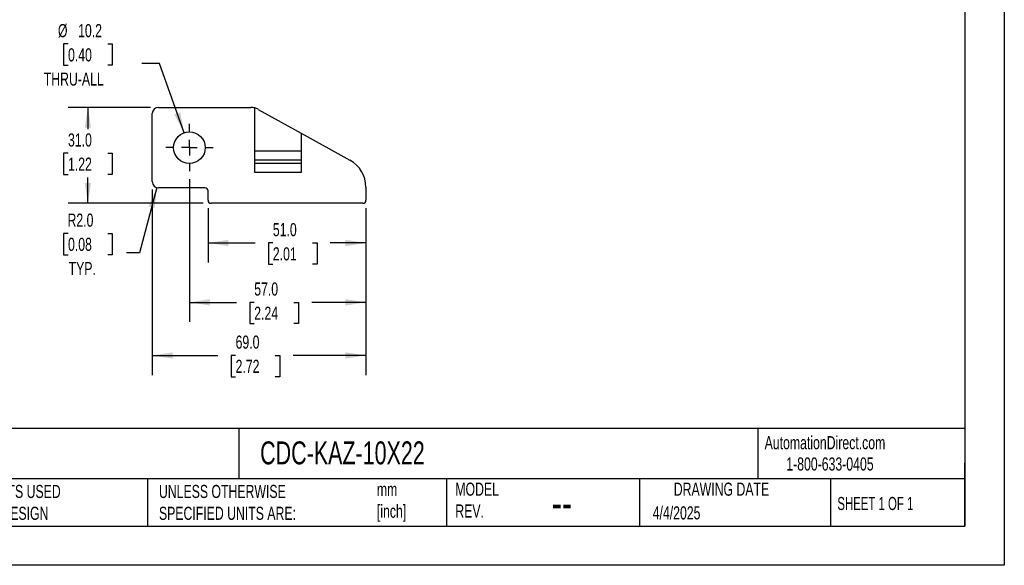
# Model space of a CAD drawing. Header units: millimetres. Extents: x 0 to 559, y 0 to 432.
# Tile 2 of 5: x 241 to 559, y 0 to 176. Entities that reach past the tile are written whole.
import ezdxf

# ---------------------------------------------------------------- set-up
doc = ezdxf.new("R2010")
doc.units = ezdxf.units.MM
doc.header["$LTSCALE"] = 2
doc.linetypes.add('CENTERX2', pattern=[20.32, 12.7, -2.54, 2.54, -2.54])
doc.layers.add('CENTER', color=40, linetype='CENTERX2')
doc.layers.add('DIMENSIONS', color=140, linetype='Continuous', lineweight=25)
doc.layers.add('TEXT', color=140, linetype='Continuous', lineweight=25)
doc.styles.add('SLDTEXTSTYLE0', font='TXT', dxfattribs={"width": 0.7})
doc.styles.add('SLDTEXTSTYLE1', font='TXT', dxfattribs={"width": 0.65})
doc.dimstyles.new('SLDDIMSTYLE0', dxfattribs={"dimtxt": 4.316016, "dimasz": 6.604, "dimexe": 0, "dimexo": 0.0625, "dimgap": 1.079004, "dimtad": 0, "dimtih": 1, "dimtoh": 1, "dimdec": 1, "dimrnd": 1e-09, "dimzin": 4, "dimdsep": 46, "dimtxsty": 'SLDTEXTSTYLE0', "dimsah": 1, "dimcen": 0.09, "dimadec": 0, "dimazin": 1, "dimtfac": 1, "dimtdec": 1, "dimtofl": 0, "dimtmove": 0, "dimatfit": 3, "dimfxl": 0, "dimfrac": 2, "dimtolj": 1, "dimtzin": 12, "dimarcsym": 0})
doc.dimstyles.new('SLDDIMSTYLE2', dxfattribs={"dimtxt": 4.316016, "dimasz": 6.604, "dimexe": 0, "dimexo": 0.0625, "dimgap": 1.079004, "dimtad": 0, "dimtih": 1, "dimtoh": 1, "dimdec": 1, "dimrnd": 1e-09, "dimzin": 12, "dimdsep": 46, "dimtxsty": 'SLDTEXTSTYLE0', "dimsah": 1, "dimcen": 0, "dimadec": 0, "dimazin": 3, "dimtfac": 1, "dimtdec": 1, "dimtofl": 0, "dimtmove": 0, "dimatfit": 3, "dimfxl": 0, "dimfrac": 2, "dimtolj": 1, "dimtzin": 12, "dimarcsym": 0})
doc.dimstyles.new('SLDDIMSTYLE3', dxfattribs={"dimtxt": 4.316016, "dimasz": 6.604, "dimexe": 0, "dimexo": 0.0625, "dimgap": 1.079004, "dimtad": 0, "dimtih": 1, "dimtoh": 1, "dimdec": 1, "dimrnd": 1e-09, "dimzin": 4, "dimdsep": 46, "dimtxsty": 'SLDTEXTSTYLE0', "dimsah": 1, "dimcen": 0, "dimadec": 0, "dimazin": 1, "dimtfac": 1, "dimtdec": 1, "dimtofl": 0, "dimtmove": 0, "dimatfit": 3, "dimfxl": 0, "dimfrac": 2, "dimtolj": 1, "dimtzin": 12, "dimarcsym": 0})

# ---------------------------------------------------------------- blocks, each defined once
blk = doc.blocks.new('_D')
at = {"layer": 'DIMENSIONS'}
for p, q in [((301.59, 115.45), (301.59, 97.83)), ((352.59, 115.45), (352.59, 97.83)), ((301.59, 104.18), (316.81, 104.18)), ((322.53, 104.18), (321.08, 104.18)), ((321.08, 104.18), (321.08, 97.32)), ((335.36, 104.18), (336.81, 104.18)), ((336.81, 104.18), (336.81, 97.32)), ((352.59, 104.18), (341.09, 104.18)), ((321.08, 97.32), (322.53, 97.32)), ((336.81, 97.32), (335.36, 97.32))]:
    blk.add_line(p, q, dxfattribs=at)
for points in [[(301.59, 104.18), (308.2, 103.16), (308.2, 105.19)], [(352.59, 104.18), (345.99, 105.19), (345.99, 103.16)]]:
    blk.add_solid(points, dxfattribs=at)
at = {"layer": 'DIMENSIONS', "char_height": 4.233, "attachment_point": 1, "style": 'SLDTEXTSTYLE0'}
for s, insert in [('51.0', (322.53, 110.6)), ('2.01', (322.53, 102.77))]:
    blk.add_mtext(s, dxfattribs=dict(at, insert=insert))
blk = doc.blocks.new('_D_1')
at = {"layer": 'DIMENSIONS'}
for p, q in [((295.59, 124.81), (295.59, 78.64)), ((352.59, 115.45), (352.59, 78.64)), ((295.59, 84.99), (310.78, 84.99)), ((316.51, 84.99), (315.06, 84.99)), ((315.06, 84.99), (315.06, 78.13)), ((329.34, 84.99), (330.79, 84.99)), ((330.79, 84.99), (330.79, 78.13)), ((352.59, 84.99), (335.07, 84.99)), ((315.06, 78.13), (316.51, 78.13)), ((330.79, 78.13), (329.34, 78.13))]:
    blk.add_line(p, q, dxfattribs=at)
for points in [[(295.59, 84.99), (302.2, 83.97), (302.2, 86.01)], [(352.59, 84.99), (345.99, 86.01), (345.99, 83.97)]]:
    blk.add_solid(points, dxfattribs=at)
at = {"layer": 'DIMENSIONS', "char_height": 4.233, "attachment_point": 1, "style": 'SLDTEXTSTYLE0'}
for s, insert in [('57.0', (316.51, 91.41)), ('2.24', (316.51, 83.59))]:
    blk.add_mtext(s, dxfattribs=dict(at, insert=insert))
blk = doc.blocks.new('_D_2')
at = {"layer": 'DIMENSIONS'}
for p, q in [((283.59, 121.45), (283.59, 61.47)), ((352.59, 115.45), (352.59, 61.47)), ((283.59, 67.82), (304.76, 67.82)), ((310.49, 67.82), (309.04, 67.82)), ((309.04, 67.82), (309.04, 60.96)), ((323.32, 67.82), (324.77, 67.82)), ((324.77, 67.82), (324.77, 60.96)), ((352.59, 67.82), (329.04, 67.82)), ((309.04, 60.96), (310.49, 60.96)), ((324.77, 60.96), (323.32, 60.96))]:
    blk.add_line(p, q, dxfattribs=at)
for points in [[(283.59, 67.82), (290.2, 66.81), (290.2, 68.84)], [(352.59, 67.82), (345.99, 68.84), (345.99, 66.81)]]:
    blk.add_solid(points, dxfattribs=at)
at = {"layer": 'DIMENSIONS', "char_height": 4.233, "attachment_point": 1, "style": 'SLDTEXTSTYLE0'}
for s, insert in [('69.0', (310.49, 74.25)), ('2.72', (310.49, 66.42))]:
    blk.add_mtext(s, dxfattribs=dict(at, insert=insert))
blk = doc.blocks.new('_D_6')
at = {"layer": 'DIMENSIONS'}
for p, q in [((283.05, 147.99), (256.43, 147.99)), ((262.78, 147.99), (262.78, 140.98)), ((256.36, 133.16), (254.91, 133.16)), ((254.91, 133.16), (254.91, 126.3)), ((269.19, 133.16), (270.64, 133.16)), ((270.64, 133.16), (270.64, 126.3)), ((254.91, 126.3), (256.36, 126.3)), ((262.78, 116.99), (262.78, 125.33)), ((270.64, 126.3), (269.19, 126.3)), ((300.05, 116.99), (256.43, 116.99))]:
    blk.add_line(p, q, dxfattribs=at)
for points in [[(262.78, 147.99), (261.76, 141.39), (263.79, 141.39)], [(262.78, 116.99), (263.79, 123.59), (261.76, 123.59)]]:
    blk.add_solid(points, dxfattribs=at)
at = {"layer": 'DIMENSIONS', "char_height": 4.233, "attachment_point": 1, "style": 'SLDTEXTSTYLE0'}
for s, insert in [('31.0', (256.36, 139.58)), ('1.22', (256.36, 131.76))]:
    blk.add_mtext(s, dxfattribs=dict(at, insert=insert))
blk = doc.blocks.new('_D_7')
at = {"layer": 'DIMENSIONS'}
for p, q in [((256.36, 168.49), (254.91, 168.49)), ((254.91, 168.49), (254.91, 161.63)), ((269.19, 168.49), (270.64, 168.49)), ((270.64, 168.49), (270.64, 161.63)), ((285.87, 162.22), (280.2, 162.22)), ((293.88, 139.79), (285.87, 162.22)), ((254.91, 161.63), (256.36, 161.63)), ((270.64, 161.63), (269.19, 161.63))]:
    blk.add_line(p, q, dxfattribs=at)
blk.add_solid([(293.88, 139.79), (292.62, 146.35), (290.7, 145.67)], dxfattribs=at)
at = {"layer": 'DIMENSIONS', "char_height": 4.233, "attachment_point": 1, "style": 'SLDTEXTSTYLE0'}
for s, insert in [('%%c', (253.11, 174.91)), ('10.2', (259.62, 174.91)), ('0.40', (256.36, 167.08)), ('THRU-ALL', (248.53, 159.26))]:
    blk.add_mtext(s, dxfattribs=dict(at, insert=insert))
blk = doc.blocks.new('_D_8')
at = {"layer": 'DIMENSIONS'}
for p, q in [((285.07, 122.06), (279.43, 100.98)), ((256.36, 107.25), (254.91, 107.25)), ((254.91, 107.25), (254.91, 100.39)), ((269.19, 107.25), (270.64, 107.25)), ((270.64, 107.25), (270.64, 100.39)), ((254.91, 100.39), (256.36, 100.39)), ((270.64, 100.39), (269.19, 100.39)), ((279.43, 100.98), (275.26, 100.98))]:
    blk.add_line(p, q, dxfattribs=at)
blk.add_solid([(285.07, 122.06), (282.38, 115.94), (284.35, 115.42)], dxfattribs=at)
at = {"layer": 'DIMENSIONS', "char_height": 4.233, "attachment_point": 1, "style": 'SLDTEXTSTYLE0'}
for s, insert in [('R2.0', (256.2, 113.67)), ('0.08', (256.36, 105.85)), ('TYP.', (256.57, 98.02))]:
    blk.add_mtext(s, dxfattribs=dict(at, insert=insert))
blk = doc.blocks.new('SW_CENTERMARKSYMBOL_1')
at = {"layer": 'CENTER', "color": 0}
for p, q in [((0, 5.08), (0, 7.64)), ((-5.08, 0), (-7.64, 0)), ((0, 0), (-2.54, 0)), ((0, 0), (0, 2.54)), ((0, 0), (0, -2.54)), ((0, 0), (2.54, 0)), ((5.08, 0), (7.64, 0)), ((0, -5.08), (0, -7.64))]:
    blk.add_line(p, q, dxfattribs=at)

msp = doc.modelspace()

# ---------------------------------------------------------------- linework, layer by layer
at = {"color": 7, "linetype": 'Continuous'}
for p, q in [((558.8, 431.81), (558.8, 0.01)), ((558.8, 0.01), (0, 0.01))]:
    msp.add_line(p, q, dxfattribs=at)
for p, q in [((285.59, 147.99), (315.4, 147.99)), ((316.69, 126.99), (316.69, 147.82)), ((317.82, 147.36), (331.69, 139.68)), ((283.59, 123.99), (283.59, 145.99)), ((331.69, 139.68), (331.69, 126.99)), ((331.69, 139.68), (347.44, 130.95)), ((316.69, 133.99), (331.69, 133.99)), ((316.69, 130.99), (331.69, 130.99)), ((316.69, 129.99), (331.69, 129.99)), ((331.69, 126.99), (316.69, 126.99)), ((300.59, 121.99), (285.59, 121.99)), ((301.59, 117.99), (301.59, 120.99)), ((352.59, 122.2), (352.59, 117.99)), ((351.59, 116.99), (302.59, 116.99))]:
    msp.add_line(p, q)
msp.add_circle((295.59, 134.99), 5.1)
for centre, radius, start, end in [((285.59, 145.99), 2, 90, 180), ((315.4, 142.99), 5, 75.0119, 90), ((315.4, 142.99), 5, 61, 75.0119), ((342.59, 122.2), 10, 0, 61), ((285.59, 123.99), 2, 180, 270), ((300.59, 120.99), 1, 360, 90), ((302.59, 117.99), 1, 180, 270), ((351.59, 117.99), 1, 270, 0)]:
    msp.add_arc(centre, radius, start, end)
at = {"layer": 'TEXT'}
for p, q in [((546.1, 419.1), (546.1, 12.7)), ((546.1, 44.25), (12.7, 44.25)), ((311.52, 44.25), (311.52, 27.94)), ((479.15, 44.25), (479.15, 27.94)), ((546.1, 12.7), (546.1, 33.02)), ((546.1, 27.94), (12.7, 27.94)), ((282, 27.94), (282, 12.7)), ((378.6, 27.94), (378.6, 12.7)), ((440.93, 27.94), (440.93, 12.7)), ((502.7, 27.94), (502.7, 12.7)), ((12.7, 12.7), (546.1, 12.7))]:
    msp.add_line(p, q, dxfattribs=at)

# ---------------------------------------------------------------- block references
at = {"layer": 'CENTER'}
msp.add_blockref('SW_CENTERMARKSYMBOL_1', (295.59, 134.99), dxfattribs=at)

# ---------------------------------------------------------------- texts
at = {"color": 179, "linetype": 'Continuous', "lineweight": 18, "char_height": 4.2333, "attachment_point": 1, "style": 'SLDTEXTSTYLE0'}
for s, insert in [('AutomationDirect.com', (481.39, 41.75)), ('1-800-633-0405', (488.38, 34.87))]:
    msp.add_mtext(s, dxfattribs=dict(at, insert=insert))
at = {"layer": 'TEXT'}
for s, insert, char_height, attachment_point, style in [('CDC-KAZ-10X22', (318.42, 40.05), 7.4083, 1, 'SLDTEXTSTYLE0'), ('METRIC UNITS USED ^JFOR PART DESIGN', (213.71, 25.99), 4.2333, 1, 'SLDTEXTSTYLE0'), ('UNLESS OTHERWISE ^JSPECIFIED UNITS ARE:', (285.74, 25.99), 4.2333, 1, 'SLDTEXTSTYLE0'), ('mm^J[inch]', (356.13, 26.66), 4.233, 1, 'SLDTEXTSTYLE0'), ('MODEL ^JREV.', (381.47, 26.73), 4.2333, 1, 'SLDTEXTSTYLE0'), ('DRAWING DATE', (467.45, 26.73), 4.2333, 2, 'SLDTEXTSTYLE0'), ('--', (412.6, 25.47), 10.583, 1, 'SLDTEXTSTYLE0'), ('4/4/2025', (445.23, 19.07), 4.233, 1, 'SLDTEXTSTYLE0'), ('SHEET 1 OF 1', (504.88, 22.1), 4.2333, 1, 'SLDTEXTSTYLE1')]:
    msp.add_mtext(s, dxfattribs=dict(at, insert=insert, char_height=char_height, attachment_point=attachment_point, style=style))

# ---------------------------------------------------------------- dimensions: what is measured, and where the dimension line sits
at = {"layer": 'DIMENSIONS'}
dim = msp.add_diameter_dim_2p(p1=(297.31, 130.19), p2=(293.88, 139.79), text='<>\\PTHRU-ALL', dimstyle='SLDDIMSTYLE2', dxfattribs=at)
dim.commit()
dim.dimension.update_dxf_attribs({"geometry": '_D_7', "text_midpoint": (262.78, 164.45), "dimtype": 163})
dim = msp.add_linear_dim(base=(262.78, 147.99), p1=(302.59, 116.99), p2=(285.59, 147.99), angle=90, dimstyle='SLDDIMSTYLE0', dxfattribs=at)
dim.commit()
dim.dimension.update_dxf_attribs({"geometry": '_D_6', "text_midpoint": (262.78, 133.16), "dimtype": 160})
for base, p2, picture, middle in [((295.59, 84.99), (295.59, 127.35), '_D_1', (322.92, 84.99)), ((283.59, 67.82), (283.59, 123.99), '_D_2', (316.9, 67.82)), ((301.59, 104.18), (301.59, 117.99), '_D', (328.95, 104.18))]:
    dim = msp.add_linear_dim(base=base, p1=(352.59, 117.99), p2=p2, dimstyle='SLDDIMSTYLE0', dxfattribs=at)
    dim.commit()
    dim.dimension.update_dxf_attribs({"geometry": picture, "text_midpoint": middle, "dimtype": 160})
dim = msp.add_radius_dim(center=(285.59, 123.99), mpoint=(285.07, 122.06), text='<>\\PTYP.', dimstyle='SLDDIMSTYLE3', dxfattribs=at)
dim.commit()
dim.dimension.update_dxf_attribs({"geometry": '_D_8', "text_midpoint": (262.78, 103.21), "dimtype": 164})

doc.saveas('drawing.dxf')
